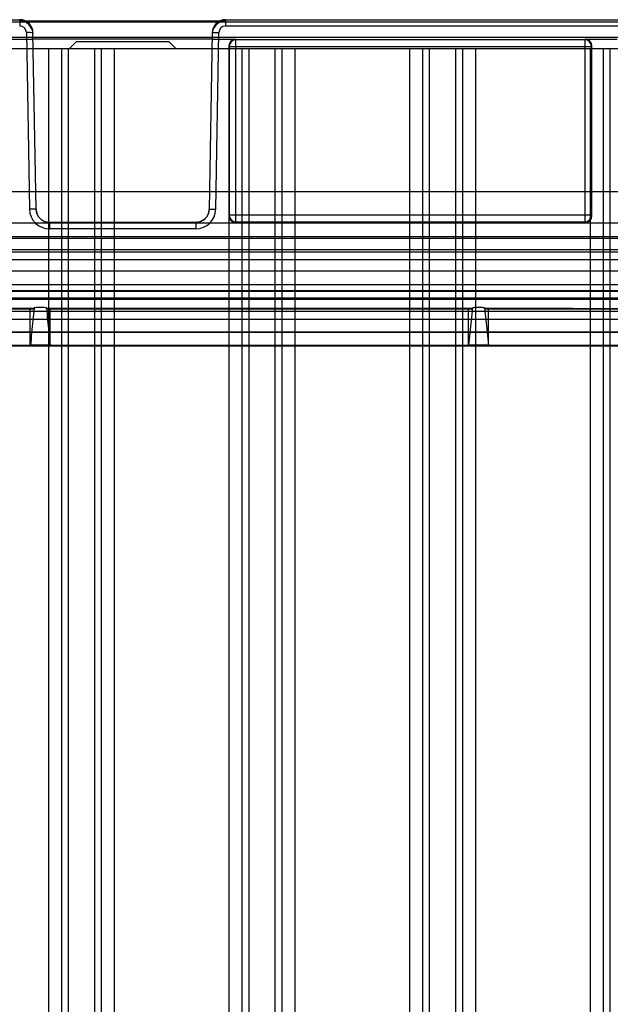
# Model space of a CAD drawing. Header units: millimetres. Extents: x 32 to 247, y 45 to 342.
# Tile 8 of 9: x 155 to 200, y 267 to 342. Entities that reach past the tile are written whole.
import ezdxf

# ---------------------------------------------------------------- set-up
doc = ezdxf.new("R2010")
doc.units = ezdxf.units.MM
doc.header["$LTSCALE"] = 25.054932
doc.layers.get('0').update_dxf_attribs({"linetype": 'CONTINUOUS'})

msp = doc.modelspace()

# ---------------------------------------------------------------- linework, layer by layer
at = {"color": 7, "linetype": 'Continuous'}
for p, q in [((123.9, 341.614), (155.401, 341.614)), ((155.403, 341.519), (155.401, 341.614)), ((155.401, 341.614), (155.401, 341.131)), ((155.403, 341.519), (170.898, 341.519)), ((170.898, 341.519), (170.9, 341.614)), ((170.9, 341.614), (170.9, 341.131)), ((170.9, 341.614), (232.186, 341.614)), ((232.192, 341.415), (47.109, 341.415)), ((156.401, 340.632), (156.387, 340.779)), ((169.916, 340.793), (169.9, 340.632)), ((232.185, 341.131), (170.9, 341.131)), ((231.281, 340.264), (48.019, 340.264)), ((156.41, 340.133), (154.694, 340.133)), ((155.901, 340.64), (156.133, 327.325)), ((156.633, 327.316), (156.401, 340.632)), ((156.409, 340.16), (169.892, 340.16)), ((169.9, 340.632), (169.668, 327.316)), ((171.65, 340.133), (169.891, 340.133)), ((170.168, 327.325), (170.4, 340.64)), ((171.65, 340.133), (171.685, 340.098)), ((171.685, 326.368), (171.685, 340.098)), ((197.959, 340.098), (171.685, 340.098)), ((197.959, 340.098), (197.994, 340.133)), ((197.959, 340.098), (197.959, 326.368)), ((200.407, 340.133), (197.994, 340.133)), ((148.105, 339.433), (233.4, 339.433)), ((157.561, 339.433), (157.561, 46.833)), ((158.561, 46.833), (158.561, 339.433)), ((159.05, 339.433), (159.05, 46.833)), ((159.65, 339.933), (159.15, 339.433)), ((166.65, 339.933), (159.65, 339.933)), ((161.05, 46.833), (161.05, 339.433)), ((161.54, 339.433), (161.54, 46.833)), ((162.54, 46.833), (162.54, 339.433)), ((167.15, 339.433), (166.65, 339.933)), ((171.15, 339.634), (171.15, 326.833)), ((171.15, 339.634), (171.186, 339.598)), ((171.161, 339.433), (171.161, 46.833)), ((171.186, 339.598), (171.186, 326.868)), ((171.186, 339.598), (198.459, 339.598)), ((172.161, 46.833), (172.161, 339.433)), ((172.65, 339.433), (172.65, 46.833)), ((174.65, 46.833), (174.65, 339.433)), ((175.14, 339.433), (175.14, 46.833)), ((176.14, 46.833), (176.14, 339.433)), ((184.761, 339.433), (184.761, 46.833)), ((185.761, 46.833), (185.761, 339.433)), ((186.25, 339.433), (186.25, 46.833)), ((188.25, 46.833), (188.25, 339.433)), ((188.74, 339.433), (188.74, 46.833)), ((189.74, 46.833), (189.74, 339.433)), ((198.361, 339.433), (198.361, 46.833)), ((198.459, 339.598), (198.494, 339.634)), ((198.459, 326.868), (198.459, 339.598)), ((198.494, 326.833), (198.494, 339.634)), ((199.361, 46.833), (199.361, 339.433)), ((199.85, 339.433), (199.85, 46.833)), ((218.357, 328.633), (61.943, 328.633)), ((171.186, 326.868), (171.15, 326.833)), ((198.459, 326.868), (171.186, 326.868)), ((198.494, 326.833), (198.459, 326.868)), ((229.85, 326.283), (49.45, 326.283)), ((157.633, 326.333), (157.633, 325.851)), ((168.668, 326.333), (157.633, 326.333)), ((168.668, 325.851), (157.633, 325.851)), ((168.668, 326.333), (168.668, 325.851)), ((171.685, 326.368), (171.65, 326.333)), ((197.994, 326.333), (171.65, 326.333)), ((171.685, 326.368), (197.959, 326.368)), ((197.994, 326.333), (197.959, 326.368)), ((49.703, 325.133), (229.598, 325.133)), ((229.576, 325.107), (49.725, 325.107)), ((65.596, 325.266), (213.705, 325.266)), ((49.725, 324.107), (229.576, 324.107)), ((52.533, 324.283), (226.768, 324.283)), ((48.05, 323.533), (231.25, 323.533)), ((229.629, 322.66), (49.672, 322.66)), ((49.672, 321.66), (229.629, 321.66)), ((229.606, 321.633), (49.695, 321.633)), ((200.541, 321.186), (78.76, 321.186)), ((200.518, 321.133), (78.782, 321.133)), ((229.606, 320.633), (49.695, 320.633)), ((213.588, 320.522), (65.713, 320.522)), ((78.789, 320.617), (200.511, 320.617)), ((200.511, 319.618), (78.789, 319.618)), ((122.811, 319.864), (156.49, 319.864)), ((156.2, 319.8), (123.1, 319.8)), ((156.2, 319.8), (156.49, 319.829)), ((156.2, 317.067), (156.2, 319.8)), ((157.411, 319.864), (189.49, 319.864)), ((157.411, 319.829), (157.7, 319.8)), ((189.2, 319.8), (157.7, 319.8)), ((157.7, 317.059), (157.7, 319.8)), ((189.2, 319.8), (189.49, 319.829)), ((189.2, 317.068), (189.2, 319.8)), ((190.411, 319.829), (190.7, 319.8)), ((207.657, 319.8), (190.7, 319.8)), ((190.7, 317.059), (190.7, 319.8)), ((78.776, 319.049), (200.525, 319.049)), ((200.525, 318.049), (78.776, 318.049)), ((200.518, 318.033), (78.783, 318.033)), ((78.768, 317.068), (200.533, 317.068)), ((78.783, 317.033), (200.518, 317.033)), ((156.2, 317.068), (156.204, 317.069)), ((189.2, 317.068), (189.204, 317.069))]:
    msp.add_line(p, q, dxfattribs=at)
for points in [[(156.387, 340.779), (156.27, 341.108), (156.046, 341.378), (155.743, 341.554), (155.401, 341.614)], [(170.9, 341.614), (170.561, 341.555), (170.26, 341.382), (170.035, 341.117), (169.916, 340.793)], [(157.633, 326.333), (157.328, 326.381), (157.051, 326.52), (156.83, 326.737), (156.686, 327.011), (156.633, 327.316)], [(169.668, 327.316), (169.615, 327.012), (169.471, 326.737), (169.25, 326.52), (168.973, 326.381), (168.668, 326.333)]]:
    msp.add_lwpolyline(points, dxfattribs=at)
for centre, radius, start, end in [((155.401, 340.614), 1, 1.01268, 90.00098), ((170.9, 340.614), 1, 89.99379, 178.9817), ((155.401, 340.631), 0.5, 1.01292, 90.01181), ((170.9, 340.631), 0.5, 89.98661, 178.98888), ((171.686, 339.598), 0.5, 90.02064, 179.97936), ((197.959, 339.598), 0.5, 0.02064, 89.97936), ((157.633, 327.351), 1.5, 180.98979, 269.9902), ((157.633, 327.333), 1, 181, 270), ((168.668, 327.351), 1.5, 270.01038, 359.01045), ((168.668, 327.333), 1, 270, 359), ((171.686, 326.869), 0.5, 180.02064, 269.97936), ((197.959, 326.869), 0.5, 270.02064, 359.97936)]:
    msp.add_arc(centre, radius, start, end, dxfattribs=at)
for centre, major_axis, ratio, start_param, end_param in [((155.403, 340.52), (1, 0.006), 0.999543, 0.011632, 1.564977), ((170.898, 340.52), (1, -0.006), 0.999543, 1.576615, 3.129961), ((171.651, 339.633), (0.354, -0.354), 0.999695, 2.356347, 3.926839), ((197.994, 339.633), (0.354, 0.354), 0.999695, -0.785246, 0.785246), ((171.651, 326.834), (-0.354, -0.354), 0.999695, -0.785246, 0.785246), ((197.994, 326.834), (-0.354, 0.354), 0.999695, 2.356347, 3.926839)]:
    msp.add_ellipse(centre, major_axis=major_axis, ratio=ratio, start_param=start_param, end_param=end_param, dxfattribs=at)
for points, knots in [([(156.401, 340.632), (156.4, 340.654), (156.267, 340.619), (156.144, 340.655), (155.984, 340.642), (155.901, 340.64)], [0, 0, 0, 0, 0.13512, 0.499537, 1, 1, 1, 1]), ([(169.9, 340.632), (169.9, 340.632), (169.901, 340.633), (169.903, 340.633), (169.906, 340.634), (169.913, 340.635), (169.925, 340.637), (169.943, 340.638), (169.966, 340.639), (169.994, 340.64), (170.026, 340.641), (170.062, 340.642), (170.101, 340.642), (170.157, 340.642), (170.229, 340.642), (170.315, 340.642), (170.372, 340.641), (170.4, 340.64)], [0, 0, 0, 0, 0.002104, 0.006204, 0.012677, 0.021632, 0.047202, 0.083253, 0.129833, 0.186066, 0.250839, 0.323039, 0.40147, 0.484615, 0.658661, 0.83327, 1, 1, 1, 1]), ([(156.633, 327.316), (156.633, 327.316), (156.632, 327.317), (156.63, 327.318), (156.627, 327.319), (156.62, 327.32), (156.608, 327.321), (156.59, 327.322), (156.569, 327.323), (156.548, 327.324), (156.531, 327.325), (156.511, 327.325), (156.485, 327.326), (156.45, 327.326), (156.395, 327.327), (156.317, 327.327), (156.224, 327.326), (156.161, 327.325), (156.133, 327.325)], [0, 0, 0, 0, 0.002283, 0.006754, 0.013729, 0.023232, 0.049659, 0.085145, 0.128627, 0.178915, 0.206211, 0.23464, 0.294524, 0.364415, 0.443061, 0.624842, 0.83273, 1, 1, 1, 1]), ([(169.668, 327.316), (169.668, 327.316), (169.668, 327.317), (169.671, 327.318), (169.678, 327.319), (169.69, 327.321), (169.708, 327.322), (169.729, 327.323), (169.75, 327.324), (169.768, 327.325), (169.788, 327.325), (169.815, 327.326), (169.85, 327.326), (169.904, 327.327), (169.981, 327.327), (170.074, 327.326), (170.138, 327.325), (170.167, 327.325)], [0, 0, 0, 0, 0.001919, 0.005443, 0.018244, 0.043492, 0.07876, 0.122901, 0.174583, 0.202803, 0.232274, 0.294529, 0.363177, 0.440294, 0.618283, 0.821849, 1, 1, 1, 1]), ([(157.412, 319.884), (157.309, 319.904), (157.101, 319.932), (156.792, 319.932), (156.588, 319.905), (156.49, 319.884)], [0, 0, 0, 0, 0.338636, 0.675588, 1, 1, 1, 1]), ([(190.412, 319.884), (190.309, 319.904), (190.101, 319.932), (189.792, 319.932), (189.588, 319.905), (189.49, 319.884)], [0, 0, 0, 0, 0.338636, 0.675588, 1, 1, 1, 1]), ([(156.49, 319.884), (156.459, 319.574), (156.391, 318.952), (156.299, 318.013), (156.236, 317.385), (156.204, 317.069)], [0, 0, 0, 0, 0.33059, 0.663811, 1, 1, 1, 1]), ([(157.412, 319.843), (157.44, 319.559), (157.511, 318.964), (157.598, 318.035), (157.667, 317.391), (157.7, 317.059)], [0, 0, 0, 0, 0.305302, 0.64224, 1, 1, 1, 1]), ([(189.49, 319.884), (189.459, 319.574), (189.391, 318.952), (189.299, 318.013), (189.236, 317.385), (189.204, 317.069)], [0, 0, 0, 0, 0.33059, 0.663811, 1, 1, 1, 1]), ([(190.412, 319.843), (190.44, 319.559), (190.511, 318.964), (190.598, 318.035), (190.667, 317.391), (190.7, 317.059)], [0, 0, 0, 0, 0.305302, 0.64224, 1, 1, 1, 1]), ([(123.1, 317.058), (126.778, 317.058), (134.134, 317.071), (145.167, 317.072), (152.523, 317.067), (156.2, 317.067)], [0, 0, 0, 0, 0.333333, 0.666667, 1, 1, 1, 1]), ([(157.7, 317.068), (157.541, 317.068), (157.216, 317.069), (156.717, 317.069), (156.377, 317.069), (156.204, 317.069)], [0, 0, 0, 0, 0.319326, 0.652837, 1, 1, 1, 1]), ([(157.7, 317.059), (161.189, 317.059), (168.177, 317.073), (178.677, 317.067), (185.689, 317.068), (189.2, 317.068)], [0, 0, 0, 0, 0.332223, 0.66555, 1, 1, 1, 1]), ([(190.7, 317.068), (190.541, 317.068), (190.216, 317.069), (189.717, 317.069), (189.377, 317.069), (189.204, 317.069)], [0, 0, 0, 0, 0.319326, 0.652837, 1, 1, 1, 1]), ([(190.7, 317.059), (191.79, 317.059), (193.972, 317.073), (197.249, 317.067), (199.438, 317.068), (200.533, 317.068)], [0, 0, 0, 0, 0.332398, 0.665725, 1, 1, 1, 1])]:
    msp.add_open_spline(points, degree=3, knots=knots, dxfattribs=at)
msp.add_open_spline([(190.411, 319.864), (193.939, 319.864), (200.997, 319.846), (208.054, 319.829), (211.583, 319.829)], degree=3, dxfattribs=at)

doc.saveas('drawing.dxf')
